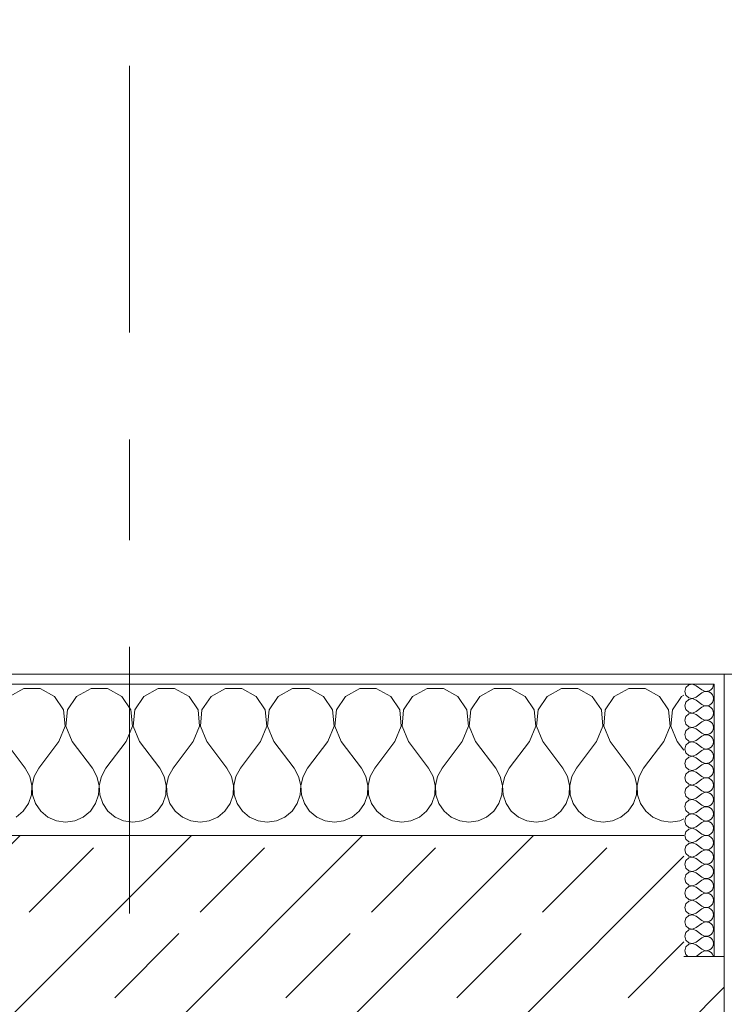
# Model space of a CAD drawing. Header units: metres. Extents: x -3.6 to 65.4, y -11 to 16.8.
# Tile 62 of 178: x 4 to 4.7, y 13.5 to 14.5. Entities that reach past the tile are written whole.
import ezdxf

# ---------------------------------------------------------------- set-up
doc = ezdxf.new("R2010")
doc.units = ezdxf.units.M
doc.header["$MEASUREMENT"] = 0
doc.linetypes.add('Strichlinie doppelt', pattern=[0.546806, 0.264583, -0.105833, 0.070556, -0.105833])
for name, color, linetype in [('154 - Bemaßung_ Beschriftung.Ausbau - Deckenspiegel', 7, 'Continuous'), ('451 - Universal.Achsen Raster', 7, 'Continuous'), ('604 - Struktur.Wand Aussen', 7, 'Continuous')]:
    doc.layers.add(name, color=color, linetype=linetype)
doc.styles.add('ERSTELLTER_STIL_2', font='txt')
doc.dimstyles.new('ERSTELLTER_STIL__1', dxfattribs={"dimtxt": 0.1, "dimasz": 0.0532, "dimexe": 0.18, "dimexo": 0.0625, "dimgap": 0, "dimtad": 1, "dimtih": 1, "dimtoh": 1, "dimzin": 0, "dimdsep": 46, "dimtxsty": 'ERSTELLTER_STIL_2', "dimblk": 'ARROWHEAD_2', "dimblk1": 'ARROWHEAD_2', "dimblk2": 'ARROWHEAD_2', "dimcen": 0.09, "dimse1": 1, "dimse2": 1, "dimclrd": 7, "dimclre": 7, "dimclrt": 7, "dimazin": 0, "dimtfac": 1, "dimtdec": 4, "dimtmove": 0, "dimatfit": 3, "dimfxl": 1, "dimtolj": 1, "dimtzin": 0, "dimarcsym": 0})
pattern_1 = [(0, (0, 0), (0, 0.08660254), [0, -0.05]), (0, (0.025, 0.0433), (0, 0.08660254), [0, -0.05])]

# ---------------------------------------------------------------- blocks, each defined once
blk = doc.blocks.new('*X10')
at = {"layer": '604 - Struktur.Wand Aussen', "color": 7, "linetype": 'Continuous', "lineweight": 5}
for p, q in [((4.02521, 13.84066), (4.0109, 13.83299)), ((4.04145, 13.84066), (4.02521, 13.84066)), ((4.05576, 13.83299), (4.04145, 13.84066)), ((4.09188, 13.84066), (4.07757, 13.83299)), ((4.10812, 13.84066), (4.09188, 13.84066)), ((4.12243, 13.83299), (4.10812, 13.84066)), ((4.15855, 13.84066), (4.14424, 13.83299)), ((4.17479, 13.84066), (4.15855, 13.84066)), ((4.1891, 13.83299), (4.17479, 13.84066)), ((4.22521, 13.84066), (4.2109, 13.83299)), ((4.24145, 13.84066), (4.22521, 13.84066)), ((4.25576, 13.83299), (4.24145, 13.84066)), ((4.29188, 13.84066), (4.27757, 13.83299)), ((4.30812, 13.84066), (4.29188, 13.84066)), ((4.32243, 13.83299), (4.30812, 13.84066)), ((4.35855, 13.84066), (4.34424, 13.83299)), ((4.37479, 13.84066), (4.35855, 13.84066)), ((4.3891, 13.83299), (4.37479, 13.84066)), ((4.42521, 13.84066), (4.4109, 13.83299)), ((4.44145, 13.84066), (4.42521, 13.84066)), ((4.45576, 13.83299), (4.44145, 13.84066)), ((4.49188, 13.84066), (4.47757, 13.83299)), ((4.50812, 13.84066), (4.49188, 13.84066)), ((4.52243, 13.83299), (4.50812, 13.84066)), ((4.55855, 13.84066), (4.54424, 13.83299)), ((4.57479, 13.84066), (4.55855, 13.84066)), ((4.5891, 13.83299), (4.57479, 13.84066)), ((4.62521, 13.84066), (4.6109, 13.83299)), ((4.64145, 13.84066), (4.62521, 13.84066)), ((4.65576, 13.83299), (4.64145, 13.84066)), ((4.06475, 13.81947), (4.05576, 13.83299)), ((4.07757, 13.83299), (4.06858, 13.81947)), ((4.13142, 13.81947), (4.12243, 13.83299)), ((4.14424, 13.83299), (4.13525, 13.81947)), ((4.19808, 13.81947), (4.1891, 13.83299)), ((4.2109, 13.83299), (4.20192, 13.81947)), ((4.26475, 13.81947), (4.25576, 13.83299)), ((4.27757, 13.83299), (4.26858, 13.81947)), ((4.33142, 13.81947), (4.32243, 13.83299)), ((4.34424, 13.83299), (4.33525, 13.81947)), ((4.39808, 13.81947), (4.3891, 13.83299)), ((4.4109, 13.83299), (4.40192, 13.81947)), ((4.46475, 13.81947), (4.45576, 13.83299)), ((4.47757, 13.83299), (4.46858, 13.81947)), ((4.53142, 13.81947), (4.52243, 13.83299)), ((4.54424, 13.83299), (4.53525, 13.81947)), ((4.59808, 13.81947), (4.5891, 13.83299)), ((4.6109, 13.83299), (4.60192, 13.81947)), ((4.66475, 13.81947), (4.65576, 13.83299)), ((4.67757, 13.83299), (4.66858, 13.81947)), ((4.68, 13.83429), (4.67757, 13.83299)), ((4.06629, 13.8033), (4.06475, 13.81947)), ((4.06858, 13.81947), (4.06705, 13.8033)), ((4.13295, 13.8033), (4.13142, 13.81947)), ((4.13525, 13.81947), (4.13371, 13.8033)), ((4.19962, 13.8033), (4.19808, 13.81947)), ((4.20192, 13.81947), (4.20038, 13.8033)), ((4.26629, 13.8033), (4.26475, 13.81947)), ((4.26858, 13.81947), (4.26705, 13.8033)), ((4.33295, 13.8033), (4.33142, 13.81947)), ((4.33525, 13.81947), (4.33371, 13.8033)), ((4.39962, 13.8033), (4.39808, 13.81947)), ((4.40192, 13.81947), (4.40038, 13.8033)), ((4.46629, 13.8033), (4.46475, 13.81947)), ((4.46858, 13.81947), (4.46705, 13.8033)), ((4.53295, 13.8033), (4.53142, 13.81947)), ((4.53525, 13.81947), (4.53371, 13.8033)), ((4.59962, 13.8033), (4.59808, 13.81947)), ((4.60192, 13.81947), (4.60038, 13.8033)), ((4.66629, 13.8033), (4.66475, 13.81947)), ((4.66858, 13.81947), (4.66705, 13.8033)), ((4.06, 13.78833), (4.06629, 13.8033)), ((4.06705, 13.8033), (4.07333, 13.78833)), ((4.12667, 13.78833), (4.13295, 13.8033)), ((4.13371, 13.8033), (4.14, 13.78833)), ((4.19333, 13.78833), (4.19962, 13.8033)), ((4.20038, 13.8033), (4.20667, 13.78833)), ((4.26, 13.78833), (4.26629, 13.8033)), ((4.26705, 13.8033), (4.27333, 13.78833)), ((4.32667, 13.78833), (4.33295, 13.8033)), ((4.33371, 13.8033), (4.34, 13.78833)), ((4.39333, 13.78833), (4.39962, 13.8033)), ((4.40038, 13.8033), (4.40667, 13.78833)), ((4.46, 13.78833), (4.46629, 13.8033)), ((4.46705, 13.8033), (4.47333, 13.78833)), ((4.52667, 13.78833), (4.53295, 13.8033)), ((4.53371, 13.8033), (4.54, 13.78833)), ((4.59333, 13.78833), (4.59962, 13.8033)), ((4.60038, 13.8033), (4.60667, 13.78833)), ((4.66, 13.78833), (4.66629, 13.8033)), ((4.66705, 13.8033), (4.67333, 13.78833)), ((4.00667, 13.78833), (4.02667, 13.76167)), ((4.06, 13.78833), (4.04, 13.76167)), ((4.07333, 13.78833), (4.09333, 13.76167)), ((4.12667, 13.78833), (4.10667, 13.76167)), ((4.14, 13.78833), (4.16, 13.76167)), ((4.19333, 13.78833), (4.17333, 13.76167)), ((4.20667, 13.78833), (4.22667, 13.76167)), ((4.26, 13.78833), (4.24, 13.76167)), ((4.27333, 13.78833), (4.29333, 13.76167)), ((4.32667, 13.78833), (4.30667, 13.76167)), ((4.34, 13.78833), (4.36, 13.76167)), ((4.39333, 13.78833), (4.37333, 13.76167)), ((4.40667, 13.78833), (4.42667, 13.76167)), ((4.46, 13.78833), (4.44, 13.76167)), ((4.47333, 13.78833), (4.49333, 13.76167)), ((4.52667, 13.78833), (4.50667, 13.76167)), ((4.54, 13.78833), (4.56, 13.76167)), ((4.59333, 13.78833), (4.57333, 13.76167)), ((4.60667, 13.78833), (4.62667, 13.76167)), ((4.66, 13.78833), (4.64, 13.76167)), ((4.67333, 13.78833), (4.68, 13.77944)), ((4.03112, 13.75362), (4.02667, 13.76167)), ((4.04, 13.76167), (4.03555, 13.75362)), ((4.09778, 13.75362), (4.09333, 13.76167)), ((4.10667, 13.76167), (4.10222, 13.75362)), ((4.16445, 13.75362), (4.16, 13.76167)), ((4.17333, 13.76167), (4.16888, 13.75362)), ((4.23112, 13.75362), (4.22667, 13.76167)), ((4.24, 13.76167), (4.23555, 13.75362)), ((4.29778, 13.75362), (4.29333, 13.76167)), ((4.30667, 13.76167), (4.30222, 13.75362)), ((4.36445, 13.75362), (4.36, 13.76167)), ((4.37333, 13.76167), (4.36888, 13.75362)), ((4.43112, 13.75362), (4.42667, 13.76167)), ((4.44, 13.76167), (4.43555, 13.75362)), ((4.49778, 13.75362), (4.49333, 13.76167)), ((4.50667, 13.76167), (4.50222, 13.75362)), ((4.56445, 13.75362), (4.56, 13.76167)), ((4.57333, 13.76167), (4.56888, 13.75362)), ((4.63112, 13.75362), (4.62667, 13.76167)), ((4.64, 13.76167), (4.63555, 13.75362)), ((4.0332, 13.74466), (4.03112, 13.75362)), ((4.03555, 13.75362), (4.03347, 13.74466)), ((4.09987, 13.74466), (4.09778, 13.75362)), ((4.10222, 13.75362), (4.10013, 13.74466)), ((4.16653, 13.74466), (4.16445, 13.75362)), ((4.16888, 13.75362), (4.1668, 13.74466)), ((4.2332, 13.74466), (4.23112, 13.75362)), ((4.23555, 13.75362), (4.23347, 13.74466)), ((4.29987, 13.74466), (4.29778, 13.75362)), ((4.30222, 13.75362), (4.30013, 13.74466)), ((4.36653, 13.74466), (4.36445, 13.75362)), ((4.36888, 13.75362), (4.3668, 13.74466)), ((4.4332, 13.74466), (4.43112, 13.75362)), ((4.43555, 13.75362), (4.43347, 13.74466)), ((4.49987, 13.74466), (4.49778, 13.75362)), ((4.50222, 13.75362), (4.50013, 13.74466)), ((4.56653, 13.74466), (4.56445, 13.75362)), ((4.56888, 13.75362), (4.5668, 13.74466)), ((4.6332, 13.74466), (4.63112, 13.75362)), ((4.63555, 13.75362), (4.63347, 13.74466)), ((4.03275, 13.73547), (4.0332, 13.74466)), ((4.03347, 13.74466), (4.03391, 13.73547)), ((4.09942, 13.73547), (4.09987, 13.74466)), ((4.10013, 13.74466), (4.10058, 13.73547)), ((4.16609, 13.73547), (4.16653, 13.74466)), ((4.1668, 13.74466), (4.16725, 13.73547)), ((4.23275, 13.73547), (4.2332, 13.74466)), ((4.23347, 13.74466), (4.23391, 13.73547)), ((4.29942, 13.73547), (4.29987, 13.74466)), ((4.30013, 13.74466), (4.30058, 13.73547)), ((4.36609, 13.73547), (4.36653, 13.74466)), ((4.3668, 13.74466), (4.36725, 13.73547)), ((4.43275, 13.73547), (4.4332, 13.74466)), ((4.43347, 13.74466), (4.43391, 13.73547)), ((4.49942, 13.73547), (4.49987, 13.74466)), ((4.50013, 13.74466), (4.50058, 13.73547)), ((4.56609, 13.73547), (4.56653, 13.74466)), ((4.5668, 13.74466), (4.56725, 13.73547)), ((4.63275, 13.73547), (4.6332, 13.74466)), ((4.63347, 13.74466), (4.63391, 13.73547)), ((4.02981, 13.72676), (4.03275, 13.73547)), ((4.03391, 13.73547), (4.03685, 13.72676)), ((4.09648, 13.72676), (4.09942, 13.73547)), ((4.10058, 13.73547), (4.10352, 13.72676)), ((4.16315, 13.72676), (4.16609, 13.73547)), ((4.16725, 13.73547), (4.17019, 13.72676)), ((4.22981, 13.72676), (4.23275, 13.73547)), ((4.23391, 13.73547), (4.23685, 13.72676)), ((4.29648, 13.72676), (4.29942, 13.73547)), ((4.30058, 13.73547), (4.30352, 13.72676)), ((4.36315, 13.72676), (4.36609, 13.73547)), ((4.36725, 13.73547), (4.37019, 13.72676)), ((4.42981, 13.72676), (4.43275, 13.73547)), ((4.43391, 13.73547), (4.43685, 13.72676)), ((4.49648, 13.72676), (4.49942, 13.73547)), ((4.50058, 13.73547), (4.50352, 13.72676)), ((4.56315, 13.72676), (4.56609, 13.73547)), ((4.56725, 13.73547), (4.57019, 13.72676)), ((4.62981, 13.72676), (4.63275, 13.73547)), ((4.63391, 13.73547), (4.63685, 13.72676)), ((4.02461, 13.71918), (4.02981, 13.72676)), ((4.03685, 13.72676), (4.04206, 13.71918)), ((4.09127, 13.71918), (4.09648, 13.72676)), ((4.10352, 13.72676), (4.10873, 13.71918)), ((4.15794, 13.71918), (4.16315, 13.72676)), ((4.17019, 13.72676), (4.17539, 13.71918)), ((4.22461, 13.71918), (4.22981, 13.72676)), ((4.23685, 13.72676), (4.24206, 13.71918)), ((4.29127, 13.71918), (4.29648, 13.72676)), ((4.30352, 13.72676), (4.30873, 13.71918)), ((4.35794, 13.71918), (4.36315, 13.72676)), ((4.37019, 13.72676), (4.37539, 13.71918)), ((4.42461, 13.71918), (4.42981, 13.72676)), ((4.43685, 13.72676), (4.44206, 13.71918)), ((4.49127, 13.71918), (4.49648, 13.72676)), ((4.50352, 13.72676), (4.50873, 13.71918)), ((4.55794, 13.71918), (4.56315, 13.72676)), ((4.57019, 13.72676), (4.57539, 13.71918)), ((4.62461, 13.71918), (4.62981, 13.72676)), ((4.63685, 13.72676), (4.64206, 13.71918)), ((4.01752, 13.71331), (4.02461, 13.71918)), ((4.04206, 13.71918), (4.04914, 13.71331)), ((4.04914, 13.71331), (4.05756, 13.7096)), ((4.07578, 13.7096), (4.08419, 13.71331)), ((4.08419, 13.71331), (4.09127, 13.71918)), ((4.10873, 13.71918), (4.11581, 13.71331)), ((4.11581, 13.71331), (4.12422, 13.7096)), ((4.14244, 13.7096), (4.15086, 13.71331)), ((4.15086, 13.71331), (4.15794, 13.71918)), ((4.17539, 13.71918), (4.18248, 13.71331)), ((4.18248, 13.71331), (4.19089, 13.7096)), ((4.20911, 13.7096), (4.21752, 13.71331)), ((4.21752, 13.71331), (4.22461, 13.71918)), ((4.24206, 13.71918), (4.24914, 13.71331)), ((4.24914, 13.71331), (4.25756, 13.7096)), ((4.27578, 13.7096), (4.28419, 13.71331)), ((4.28419, 13.71331), (4.29127, 13.71918)), ((4.30873, 13.71918), (4.31581, 13.71331)), ((4.31581, 13.71331), (4.32422, 13.7096)), ((4.34244, 13.7096), (4.35086, 13.71331)), ((4.35086, 13.71331), (4.35794, 13.71918)), ((4.37539, 13.71918), (4.38248, 13.71331)), ((4.38248, 13.71331), (4.39089, 13.7096)), ((4.40911, 13.7096), (4.41752, 13.71331)), ((4.41752, 13.71331), (4.42461, 13.71918)), ((4.44206, 13.71918), (4.44914, 13.71331)), ((4.44914, 13.71331), (4.45756, 13.7096)), ((4.47578, 13.7096), (4.48419, 13.71331)), ((4.48419, 13.71331), (4.49127, 13.71918)), ((4.50873, 13.71918), (4.51581, 13.71331)), ((4.51581, 13.71331), (4.52422, 13.7096)), ((4.54244, 13.7096), (4.55086, 13.71331)), ((4.55086, 13.71331), (4.55794, 13.71918)), ((4.57539, 13.71918), (4.58248, 13.71331)), ((4.58248, 13.71331), (4.59089, 13.7096)), ((4.60911, 13.7096), (4.61752, 13.71331)), ((4.61752, 13.71331), (4.62461, 13.71918)), ((4.64206, 13.71918), (4.64914, 13.71331)), ((4.64914, 13.71331), (4.65756, 13.7096)), ((4.67578, 13.7096), (4.68, 13.71146)), ((4.05756, 13.7096), (4.06667, 13.70833)), ((4.06667, 13.70833), (4.07578, 13.7096)), ((4.12422, 13.7096), (4.13333, 13.70833)), ((4.13333, 13.70833), (4.14244, 13.7096)), ((4.19089, 13.7096), (4.2, 13.70833)), ((4.2, 13.70833), (4.20911, 13.7096)), ((4.25756, 13.7096), (4.26667, 13.70833)), ((4.26667, 13.70833), (4.27578, 13.7096)), ((4.32422, 13.7096), (4.33333, 13.70833)), ((4.33333, 13.70833), (4.34244, 13.7096)), ((4.39089, 13.7096), (4.4, 13.70833)), ((4.4, 13.70833), (4.40911, 13.7096)), ((4.45756, 13.7096), (4.46667, 13.70833)), ((4.46667, 13.70833), (4.47578, 13.7096)), ((4.52422, 13.7096), (4.53333, 13.70833)), ((4.53333, 13.70833), (4.54244, 13.7096)), ((4.59089, 13.7096), (4.6, 13.70833)), ((4.6, 13.70833), (4.60911, 13.7096)), ((4.65756, 13.7096), (4.66667, 13.70833)), ((4.66667, 13.70833), (4.67578, 13.7096))]:
    blk.add_line(p, q, dxfattribs=at)
blk = doc.blocks.new('*X31')
at = {"layer": '604 - Struktur.Wand Aussen', "color": 7, "linetype": 'Continuous', "lineweight": 5}
for p, q in [((4.68178, 13.84161), (4.68071, 13.83786)), ((4.68071, 13.83786), (4.68178, 13.8341)), ((4.68466, 13.84425), (4.68178, 13.84161)), ((4.6885, 13.84497), (4.68466, 13.84425)), ((4.69214, 13.84357), (4.6885, 13.84497)), ((4.69214, 13.84357), (4.69786, 13.83929)), ((4.69786, 13.83929), (4.69958, 13.83833)), ((4.69958, 13.83738), (4.69786, 13.83643)), ((4.69958, 13.83833), (4.7015, 13.83789)), ((4.7015, 13.83783), (4.69958, 13.83738)), ((4.7015, 13.83789), (4.70347, 13.83798)), ((4.70347, 13.83773), (4.7015, 13.83783)), ((4.70347, 13.83798), (4.70534, 13.83861)), ((4.70534, 13.8371), (4.70347, 13.83773)), ((4.70534, 13.83861), (4.70696, 13.83973)), ((4.70696, 13.83599), (4.70534, 13.8371)), ((4.70696, 13.83973), (4.70822, 13.84124)), ((4.70822, 13.84124), (4.70901, 13.84305)), ((4.70901, 13.84305), (4.70929, 13.845)), ((4.68178, 13.8341), (4.68466, 13.83147)), ((4.68466, 13.82996), (4.68178, 13.82733)), ((4.68466, 13.83147), (4.6885, 13.83074)), ((4.6885, 13.83069), (4.68466, 13.82996)), ((4.6885, 13.83074), (4.69214, 13.83214)), ((4.69214, 13.82929), (4.6885, 13.83069)), ((4.69214, 13.83214), (4.69786, 13.83643)), ((4.69214, 13.82929), (4.69786, 13.825)), ((4.70822, 13.83447), (4.70696, 13.83599)), ((4.70901, 13.83267), (4.70822, 13.83447)), ((4.70822, 13.82696), (4.70901, 13.82876)), ((4.70929, 13.83071), (4.70901, 13.83267)), ((4.70901, 13.82876), (4.70929, 13.83071)), ((4.68178, 13.82733), (4.68071, 13.82357)), ((4.68071, 13.82357), (4.68178, 13.81982)), ((4.68178, 13.81982), (4.68466, 13.81718)), ((4.6885, 13.81646), (4.69214, 13.81786)), ((4.69214, 13.81786), (4.69786, 13.82214)), ((4.69786, 13.825), (4.69958, 13.82405)), ((4.69958, 13.8231), (4.69786, 13.82214)), ((4.69958, 13.82405), (4.7015, 13.8236)), ((4.7015, 13.82354), (4.69958, 13.8231)), ((4.7015, 13.8236), (4.70347, 13.8237)), ((4.70347, 13.82345), (4.7015, 13.82354)), ((4.70347, 13.8237), (4.70534, 13.82433)), ((4.70534, 13.82282), (4.70347, 13.82345)), ((4.70534, 13.82433), (4.70696, 13.82544)), ((4.70696, 13.8217), (4.70534, 13.82282)), ((4.70696, 13.82544), (4.70822, 13.82696)), ((4.70822, 13.82018), (4.70696, 13.8217)), ((4.70901, 13.81838), (4.70822, 13.82018)), ((4.70929, 13.81643), (4.70901, 13.81838)), ((4.68178, 13.81304), (4.68071, 13.80929)), ((4.68071, 13.80929), (4.68178, 13.80553)), ((4.68466, 13.81567), (4.68178, 13.81304)), ((4.68466, 13.81718), (4.6885, 13.81646)), ((4.6885, 13.8164), (4.68466, 13.81567)), ((4.69214, 13.815), (4.6885, 13.8164)), ((4.69214, 13.815), (4.69786, 13.81071)), ((4.69214, 13.80357), (4.69786, 13.80786)), ((4.69786, 13.81071), (4.69958, 13.80976)), ((4.69958, 13.80881), (4.69786, 13.80786)), ((4.69958, 13.80976), (4.7015, 13.80931)), ((4.7015, 13.80926), (4.69958, 13.80881)), ((4.7015, 13.80931), (4.70347, 13.80941)), ((4.70347, 13.80916), (4.7015, 13.80926)), ((4.70347, 13.80941), (4.70534, 13.81004)), ((4.70534, 13.80853), (4.70347, 13.80916)), ((4.70534, 13.81004), (4.70696, 13.81116)), ((4.70696, 13.80742), (4.70534, 13.80853)), ((4.70696, 13.81116), (4.70822, 13.81267)), ((4.70822, 13.81267), (4.70901, 13.81448)), ((4.70901, 13.81448), (4.70929, 13.81643)), ((4.68178, 13.79876), (4.68071, 13.795)), ((4.68178, 13.80553), (4.68466, 13.8029)), ((4.68466, 13.80139), (4.68178, 13.79876)), ((4.68466, 13.8029), (4.6885, 13.80217)), ((4.6885, 13.80211), (4.68466, 13.80139)), ((4.6885, 13.80217), (4.69214, 13.80357)), ((4.69214, 13.80071), (4.6885, 13.80211)), ((4.69214, 13.80071), (4.69786, 13.79643)), ((4.70822, 13.8059), (4.70696, 13.80742)), ((4.70696, 13.79687), (4.70822, 13.79839)), ((4.70901, 13.80409), (4.70822, 13.8059)), ((4.70822, 13.79839), (4.70901, 13.80019)), ((4.70929, 13.80214), (4.70901, 13.80409)), ((4.70901, 13.80019), (4.70929, 13.80214)), ((4.68071, 13.795), (4.68178, 13.79124)), ((4.68178, 13.79124), (4.68466, 13.78861)), ((4.68466, 13.78861), (4.6885, 13.78789)), ((4.6885, 13.78789), (4.69214, 13.78929)), ((4.69214, 13.78929), (4.69786, 13.79357)), ((4.69786, 13.79643), (4.69958, 13.79547)), ((4.69958, 13.79453), (4.69786, 13.79357)), ((4.69958, 13.79547), (4.7015, 13.79503)), ((4.7015, 13.79497), (4.69958, 13.79453)), ((4.7015, 13.79503), (4.70347, 13.79512)), ((4.70347, 13.79488), (4.7015, 13.79497)), ((4.70347, 13.79512), (4.70534, 13.79575)), ((4.70534, 13.79425), (4.70347, 13.79488)), ((4.70534, 13.79575), (4.70696, 13.79687)), ((4.70696, 13.79313), (4.70534, 13.79425)), ((4.70822, 13.79161), (4.70696, 13.79313)), ((4.70901, 13.78981), (4.70822, 13.79161)), ((4.70929, 13.78786), (4.70901, 13.78981)), ((4.68178, 13.78447), (4.68071, 13.78071)), ((4.68071, 13.78071), (4.68178, 13.77696)), ((4.68466, 13.7871), (4.68178, 13.78447)), ((4.6885, 13.78783), (4.68466, 13.7871)), ((4.69214, 13.78643), (4.6885, 13.78783)), ((4.69214, 13.78643), (4.69786, 13.78214)), ((4.69214, 13.775), (4.69786, 13.77929)), ((4.69786, 13.78214), (4.69958, 13.78119)), ((4.69958, 13.78024), (4.69786, 13.77929)), ((4.69958, 13.78119), (4.7015, 13.78074)), ((4.7015, 13.78069), (4.69958, 13.78024)), ((4.7015, 13.78074), (4.70347, 13.78084)), ((4.70347, 13.78059), (4.7015, 13.78069)), ((4.70347, 13.78084), (4.70534, 13.78147)), ((4.70534, 13.77996), (4.70347, 13.78059)), ((4.70534, 13.78147), (4.70696, 13.78258)), ((4.70696, 13.77884), (4.70534, 13.77996)), ((4.70696, 13.78258), (4.70822, 13.7841)), ((4.70822, 13.77733), (4.70696, 13.77884)), ((4.70822, 13.7841), (4.70901, 13.78591)), ((4.70901, 13.78591), (4.70929, 13.78786)), ((4.68178, 13.77018), (4.68071, 13.76643)), ((4.68178, 13.77696), (4.68466, 13.77433)), ((4.68466, 13.77282), (4.68178, 13.77018)), ((4.68466, 13.77433), (4.6885, 13.7736)), ((4.6885, 13.77354), (4.68466, 13.77282)), ((4.6885, 13.7736), (4.69214, 13.775)), ((4.69214, 13.77214), (4.6885, 13.77354)), ((4.69214, 13.77214), (4.69786, 13.76786)), ((4.70696, 13.7683), (4.70822, 13.76982)), ((4.70901, 13.77552), (4.70822, 13.77733)), ((4.70822, 13.76982), (4.70901, 13.77162)), ((4.70929, 13.77357), (4.70901, 13.77552)), ((4.70901, 13.77162), (4.70929, 13.77357)), ((4.68071, 13.76643), (4.68178, 13.76267)), ((4.68178, 13.76267), (4.68466, 13.76004)), ((4.68466, 13.76004), (4.6885, 13.75931)), ((4.6885, 13.75926), (4.68466, 13.75853)), ((4.6885, 13.75931), (4.69214, 13.76071)), ((4.69214, 13.75786), (4.6885, 13.75926)), ((4.69214, 13.76071), (4.69786, 13.765)), ((4.69786, 13.76786), (4.69958, 13.7669)), ((4.69958, 13.76595), (4.69786, 13.765)), ((4.69958, 13.7669), (4.7015, 13.76646)), ((4.7015, 13.7664), (4.69958, 13.76595)), ((4.7015, 13.76646), (4.70347, 13.76655)), ((4.70347, 13.7663), (4.7015, 13.7664)), ((4.70347, 13.76655), (4.70534, 13.76718)), ((4.70534, 13.76567), (4.70347, 13.7663)), ((4.70534, 13.76718), (4.70696, 13.7683)), ((4.70696, 13.76456), (4.70534, 13.76567)), ((4.70822, 13.76304), (4.70696, 13.76456)), ((4.70901, 13.76124), (4.70822, 13.76304)), ((4.70929, 13.75929), (4.70901, 13.76124)), ((4.70901, 13.75733), (4.70929, 13.75929)), ((4.68178, 13.7559), (4.68071, 13.75214)), ((4.68071, 13.75214), (4.68178, 13.74839)), ((4.68466, 13.75853), (4.68178, 13.7559)), ((4.69214, 13.75786), (4.69786, 13.75357)), ((4.69214, 13.74643), (4.69786, 13.75071)), ((4.69786, 13.75357), (4.69958, 13.75262)), ((4.69958, 13.75167), (4.69786, 13.75071)), ((4.69958, 13.75262), (4.7015, 13.75217)), ((4.7015, 13.75211), (4.69958, 13.75167)), ((4.7015, 13.75217), (4.70347, 13.75227)), ((4.70347, 13.75202), (4.7015, 13.75211)), ((4.70347, 13.75227), (4.70534, 13.7529)), ((4.70534, 13.75139), (4.70347, 13.75202)), ((4.70534, 13.7529), (4.70696, 13.75401)), ((4.70696, 13.75027), (4.70534, 13.75139)), ((4.70696, 13.75401), (4.70822, 13.75553)), ((4.70822, 13.74876), (4.70696, 13.75027)), ((4.70822, 13.75553), (4.70901, 13.75733)), ((4.68178, 13.74161), (4.68071, 13.73786)), ((4.68178, 13.74839), (4.68466, 13.74575)), ((4.68466, 13.74425), (4.68178, 13.74161)), ((4.68466, 13.74575), (4.6885, 13.74503)), ((4.6885, 13.74497), (4.68466, 13.74425)), ((4.6885, 13.74503), (4.69214, 13.74643)), ((4.69214, 13.74357), (4.6885, 13.74497)), ((4.69214, 13.74357), (4.69786, 13.73929)), ((4.70534, 13.73861), (4.70696, 13.73973)), ((4.70696, 13.73973), (4.70822, 13.74124)), ((4.70901, 13.74695), (4.70822, 13.74876)), ((4.70822, 13.74124), (4.70901, 13.74305)), ((4.70929, 13.745), (4.70901, 13.74695)), ((4.70901, 13.74305), (4.70929, 13.745)), ((4.68071, 13.73786), (4.68178, 13.7341)), ((4.68178, 13.7341), (4.68466, 13.73147)), ((4.68466, 13.72996), (4.68178, 13.72733)), ((4.68466, 13.73147), (4.6885, 13.73074)), ((4.6885, 13.73069), (4.68466, 13.72996)), ((4.6885, 13.73074), (4.69214, 13.73214)), ((4.69214, 13.72929), (4.6885, 13.73069)), ((4.69214, 13.73214), (4.69786, 13.73643)), ((4.69786, 13.73929), (4.69958, 13.73833)), ((4.69958, 13.73738), (4.69786, 13.73643)), ((4.69958, 13.73833), (4.7015, 13.73789)), ((4.7015, 13.73783), (4.69958, 13.73738)), ((4.7015, 13.73789), (4.70347, 13.73798)), ((4.70347, 13.73773), (4.7015, 13.73783)), ((4.70347, 13.73798), (4.70534, 13.73861)), ((4.70534, 13.7371), (4.70347, 13.73773)), ((4.70696, 13.73599), (4.70534, 13.7371)), ((4.70822, 13.73447), (4.70696, 13.73599)), ((4.70901, 13.73267), (4.70822, 13.73447)), ((4.70929, 13.73071), (4.70901, 13.73267)), ((4.70901, 13.72876), (4.70929, 13.73071)), ((4.68178, 13.72733), (4.68071, 13.72357)), ((4.68071, 13.72357), (4.68178, 13.71982)), ((4.69214, 13.72929), (4.69786, 13.725)), ((4.69214, 13.71786), (4.69786, 13.72214)), ((4.69786, 13.725), (4.69958, 13.72405)), ((4.69958, 13.7231), (4.69786, 13.72214)), ((4.69958, 13.72405), (4.7015, 13.7236)), ((4.7015, 13.72354), (4.69958, 13.7231)), ((4.7015, 13.7236), (4.70347, 13.7237)), ((4.70347, 13.72345), (4.7015, 13.72354)), ((4.70347, 13.7237), (4.70534, 13.72433)), ((4.70534, 13.72282), (4.70347, 13.72345)), ((4.70534, 13.72433), (4.70696, 13.72544)), ((4.70696, 13.7217), (4.70534, 13.72282)), ((4.70696, 13.72544), (4.70822, 13.72696)), ((4.70822, 13.72018), (4.70696, 13.7217)), ((4.70822, 13.72696), (4.70901, 13.72876)), ((4.70901, 13.71838), (4.70822, 13.72018)), ((4.68178, 13.71304), (4.68071, 13.70929)), ((4.68178, 13.71982), (4.68466, 13.71718)), ((4.68466, 13.71567), (4.68178, 13.71304)), ((4.68466, 13.71718), (4.6885, 13.71646)), ((4.6885, 13.7164), (4.68466, 13.71567)), ((4.6885, 13.71646), (4.69214, 13.71786)), ((4.69214, 13.715), (4.6885, 13.7164)), ((4.69214, 13.715), (4.69786, 13.71071)), ((4.69786, 13.71071), (4.69958, 13.70976)), ((4.70534, 13.71004), (4.70696, 13.71116)), ((4.70696, 13.71116), (4.70822, 13.71267)), ((4.70822, 13.71267), (4.70901, 13.71448)), ((4.70929, 13.71643), (4.70901, 13.71838)), ((4.70901, 13.71448), (4.70929, 13.71643)), ((4.68071, 13.70929), (4.68178, 13.70553)), ((4.68178, 13.70553), (4.68466, 13.7029)), ((4.68466, 13.70139), (4.68178, 13.69876)), ((4.68466, 13.7029), (4.6885, 13.70217)), ((4.6885, 13.70211), (4.68466, 13.70139)), ((4.6885, 13.70217), (4.69214, 13.70357)), ((4.69214, 13.70071), (4.6885, 13.70211)), ((4.69214, 13.70357), (4.69786, 13.70786)), ((4.69214, 13.70071), (4.69786, 13.69643)), ((4.69958, 13.70881), (4.69786, 13.70786)), ((4.69958, 13.70976), (4.7015, 13.70931)), ((4.7015, 13.70926), (4.69958, 13.70881)), ((4.7015, 13.70931), (4.70347, 13.70941)), ((4.70347, 13.70916), (4.7015, 13.70926)), ((4.70347, 13.70941), (4.70534, 13.71004)), ((4.70534, 13.70853), (4.70347, 13.70916)), ((4.70696, 13.70742), (4.70534, 13.70853)), ((4.70822, 13.7059), (4.70696, 13.70742)), ((4.70901, 13.70409), (4.70822, 13.7059)), ((4.70929, 13.70214), (4.70901, 13.70409)), ((4.70901, 13.70019), (4.70929, 13.70214)), ((4.68178, 13.69876), (4.68071, 13.695)), ((4.68071, 13.695), (4.68178, 13.69124)), ((4.68178, 13.69124), (4.68466, 13.68861)), ((4.69214, 13.68929), (4.69786, 13.69357)), ((4.69786, 13.69643), (4.69958, 13.69547)), ((4.69958, 13.69453), (4.69786, 13.69357)), ((4.69958, 13.69547), (4.7015, 13.69503)), ((4.7015, 13.69497), (4.69958, 13.69453)), ((4.7015, 13.69503), (4.70347, 13.69512)), ((4.70347, 13.69488), (4.7015, 13.69497)), ((4.70347, 13.69512), (4.70534, 13.69575)), ((4.70534, 13.69425), (4.70347, 13.69488)), ((4.70534, 13.69575), (4.70696, 13.69687)), ((4.70696, 13.69313), (4.70534, 13.69425)), ((4.70696, 13.69687), (4.70822, 13.69839)), ((4.70822, 13.69161), (4.70696, 13.69313)), ((4.70822, 13.69839), (4.70901, 13.70019)), ((4.70901, 13.68981), (4.70822, 13.69161)), ((4.68178, 13.68447), (4.68071, 13.68071)), ((4.68466, 13.6871), (4.68178, 13.68447)), ((4.68466, 13.68861), (4.6885, 13.68789)), ((4.6885, 13.68783), (4.68466, 13.6871)), ((4.6885, 13.68789), (4.69214, 13.68929)), ((4.69214, 13.68643), (4.6885, 13.68783)), ((4.69214, 13.68643), (4.69786, 13.68214)), ((4.69786, 13.68214), (4.69958, 13.68119)), ((4.69958, 13.68119), (4.7015, 13.68074)), ((4.70347, 13.68084), (4.70534, 13.68147)), ((4.70534, 13.68147), (4.70696, 13.68258)), ((4.70696, 13.68258), (4.70822, 13.6841)), ((4.70822, 13.6841), (4.70901, 13.68591)), ((4.70929, 13.68786), (4.70901, 13.68981)), ((4.70901, 13.68591), (4.70929, 13.68786)), ((4.68071, 13.68071), (4.68178, 13.67696)), ((4.68178, 13.67696), (4.68466, 13.67433)), ((4.68466, 13.67282), (4.68178, 13.67018)), ((4.68466, 13.67433), (4.6885, 13.6736)), ((4.6885, 13.67354), (4.68466, 13.67282)), ((4.6885, 13.6736), (4.69214, 13.675)), ((4.69214, 13.67214), (4.6885, 13.67354)), ((4.69214, 13.675), (4.69786, 13.67929)), ((4.69214, 13.67214), (4.69786, 13.66786)), ((4.69958, 13.68024), (4.69786, 13.67929)), ((4.7015, 13.68069), (4.69958, 13.68024)), ((4.7015, 13.68074), (4.70347, 13.68084)), ((4.70347, 13.68059), (4.7015, 13.68069)), ((4.70534, 13.67996), (4.70347, 13.68059)), ((4.70696, 13.67884), (4.70534, 13.67996)), ((4.70822, 13.67733), (4.70696, 13.67884)), ((4.70901, 13.67552), (4.70822, 13.67733)), ((4.70822, 13.66982), (4.70901, 13.67162)), ((4.70929, 13.67357), (4.70901, 13.67552)), ((4.70901, 13.67162), (4.70929, 13.67357)), ((4.68178, 13.67018), (4.68071, 13.66643)), ((4.68071, 13.66643), (4.68178, 13.66267)), ((4.68178, 13.66267), (4.68466, 13.66004)), ((4.69214, 13.66071), (4.69786, 13.665)), ((4.69786, 13.66786), (4.69958, 13.6669)), ((4.69958, 13.66595), (4.69786, 13.665)), ((4.69958, 13.6669), (4.7015, 13.66646)), ((4.7015, 13.6664), (4.69958, 13.66595)), ((4.7015, 13.66646), (4.70347, 13.66655)), ((4.70347, 13.6663), (4.7015, 13.6664)), ((4.70347, 13.66655), (4.70534, 13.66718)), ((4.70534, 13.66567), (4.70347, 13.6663)), ((4.70534, 13.66718), (4.70696, 13.6683)), ((4.70696, 13.66456), (4.70534, 13.66567)), ((4.70696, 13.6683), (4.70822, 13.66982)), ((4.70822, 13.66304), (4.70696, 13.66456)), ((4.70901, 13.66124), (4.70822, 13.66304)), ((4.68178, 13.6559), (4.68071, 13.65214)), ((4.68071, 13.65214), (4.68178, 13.64839)), ((4.68466, 13.65853), (4.68178, 13.6559)), ((4.68466, 13.66004), (4.6885, 13.65931)), ((4.6885, 13.65926), (4.68466, 13.65853)), ((4.6885, 13.65931), (4.69214, 13.66071)), ((4.69214, 13.65786), (4.6885, 13.65926)), ((4.69214, 13.65786), (4.69786, 13.65357)), ((4.69786, 13.65357), (4.69958, 13.65262)), ((4.69958, 13.65167), (4.69786, 13.65071)), ((4.69958, 13.65262), (4.7015, 13.65217)), ((4.7015, 13.65211), (4.69958, 13.65167)), ((4.7015, 13.65217), (4.70347, 13.65227)), ((4.70347, 13.65202), (4.7015, 13.65211)), ((4.70347, 13.65227), (4.70534, 13.6529)), ((4.70534, 13.65139), (4.70347, 13.65202)), ((4.70534, 13.6529), (4.70696, 13.65401)), ((4.70696, 13.65401), (4.70822, 13.65553)), ((4.70822, 13.65553), (4.70901, 13.65733)), ((4.70929, 13.65929), (4.70901, 13.66124)), ((4.70901, 13.65733), (4.70929, 13.65929)), ((4.68178, 13.64839), (4.68466, 13.64575)), ((4.68466, 13.64425), (4.68178, 13.64161)), ((4.68466, 13.64575), (4.6885, 13.64503)), ((4.6885, 13.64497), (4.68466, 13.64425)), ((4.6885, 13.64503), (4.69214, 13.64643)), ((4.69214, 13.64357), (4.6885, 13.64497)), ((4.69214, 13.64643), (4.69786, 13.65071)), ((4.69214, 13.64357), (4.69786, 13.63929)), ((4.70696, 13.65027), (4.70534, 13.65139)), ((4.70822, 13.64876), (4.70696, 13.65027)), ((4.70901, 13.64695), (4.70822, 13.64876)), ((4.70822, 13.64124), (4.70901, 13.64305)), ((4.70929, 13.645), (4.70901, 13.64695)), ((4.70901, 13.64305), (4.70929, 13.645)), ((4.68178, 13.64161), (4.68071, 13.63786)), ((4.68071, 13.63786), (4.68178, 13.6341)), ((4.68178, 13.6341), (4.68466, 13.63147)), ((4.6885, 13.63074), (4.69214, 13.63214)), ((4.69214, 13.63214), (4.69786, 13.63643)), ((4.69786, 13.63929), (4.69958, 13.63833)), ((4.69958, 13.63738), (4.69786, 13.63643)), ((4.69958, 13.63833), (4.7015, 13.63789)), ((4.7015, 13.63783), (4.69958, 13.63738)), ((4.7015, 13.63789), (4.70347, 13.63798)), ((4.70347, 13.63773), (4.7015, 13.63783)), ((4.70347, 13.63798), (4.70534, 13.63861)), ((4.70534, 13.6371), (4.70347, 13.63773)), ((4.70534, 13.63861), (4.70696, 13.63973)), ((4.70696, 13.63599), (4.70534, 13.6371)), ((4.70696, 13.63973), (4.70822, 13.64124)), ((4.70822, 13.63447), (4.70696, 13.63599)), ((4.70901, 13.63267), (4.70822, 13.63447)), ((4.70929, 13.63071), (4.70901, 13.63267)), ((4.68178, 13.62733), (4.68071, 13.62357)), ((4.68071, 13.62357), (4.68178, 13.61982)), ((4.68466, 13.62996), (4.68178, 13.62733)), ((4.68466, 13.63147), (4.6885, 13.63074)), ((4.6885, 13.63069), (4.68466, 13.62996)), ((4.69214, 13.62929), (4.6885, 13.63069)), ((4.69214, 13.62929), (4.69786, 13.625)), ((4.69786, 13.625), (4.69958, 13.62405)), ((4.69958, 13.6231), (4.69786, 13.62214)), ((4.69958, 13.62405), (4.7015, 13.6236)), ((4.7015, 13.62354), (4.69958, 13.6231)), ((4.7015, 13.6236), (4.70347, 13.6237)), ((4.70347, 13.62345), (4.7015, 13.62354)), ((4.70347, 13.6237), (4.70534, 13.62433)), ((4.70534, 13.62282), (4.70347, 13.62345)), ((4.70534, 13.62433), (4.70696, 13.62544)), ((4.70696, 13.6217), (4.70534, 13.62282)), ((4.70696, 13.62544), (4.70822, 13.62696)), ((4.70822, 13.62696), (4.70901, 13.62876)), ((4.70901, 13.62876), (4.70929, 13.63071)), ((4.68178, 13.61304), (4.68071, 13.60929)), ((4.68178, 13.61982), (4.68466, 13.61718)), ((4.68466, 13.61567), (4.68178, 13.61304)), ((4.68466, 13.61718), (4.6885, 13.61646)), ((4.6885, 13.6164), (4.68466, 13.61567)), ((4.6885, 13.61646), (4.69214, 13.61786)), ((4.69214, 13.615), (4.6885, 13.6164)), ((4.69214, 13.61786), (4.69786, 13.62214)), ((4.69214, 13.615), (4.69786, 13.61071)), ((4.70822, 13.62018), (4.70696, 13.6217)), ((4.70696, 13.61116), (4.70822, 13.61267)), ((4.70901, 13.61838), (4.70822, 13.62018)), ((4.70822, 13.61267), (4.70901, 13.61448)), ((4.70929, 13.61643), (4.70901, 13.61838)), ((4.70901, 13.61448), (4.70929, 13.61643)), ((4.68071, 13.60929), (4.68178, 13.60553)), ((4.68178, 13.60553), (4.68466, 13.6029)), ((4.68466, 13.6029), (4.6885, 13.60217)), ((4.6885, 13.60217), (4.69214, 13.60357)), ((4.69214, 13.60357), (4.69786, 13.60786)), ((4.69786, 13.61071), (4.69958, 13.60976)), ((4.69958, 13.60881), (4.69786, 13.60786)), ((4.69958, 13.60976), (4.7015, 13.60931)), ((4.7015, 13.60926), (4.69958, 13.60881)), ((4.7015, 13.60931), (4.70347, 13.60941)), ((4.70347, 13.60916), (4.7015, 13.60926)), ((4.70347, 13.60941), (4.70534, 13.61004)), ((4.70534, 13.60853), (4.70347, 13.60916)), ((4.70534, 13.61004), (4.70696, 13.61116)), ((4.70696, 13.60742), (4.70534, 13.60853)), ((4.70822, 13.6059), (4.70696, 13.60742)), ((4.70901, 13.60409), (4.70822, 13.6059)), ((4.70929, 13.60214), (4.70901, 13.60409)), ((4.68178, 13.59876), (4.68071, 13.595)), ((4.68071, 13.595), (4.68178, 13.59124)), ((4.68466, 13.60139), (4.68178, 13.59876)), ((4.6885, 13.60211), (4.68466, 13.60139)), ((4.69214, 13.60071), (4.6885, 13.60211)), ((4.69214, 13.60071), (4.69786, 13.59643)), ((4.69214, 13.58929), (4.69786, 13.59357)), ((4.69786, 13.59643), (4.69958, 13.59547)), ((4.69958, 13.59453), (4.69786, 13.59357)), ((4.69958, 13.59547), (4.7015, 13.59503)), ((4.7015, 13.59497), (4.69958, 13.59453)), ((4.7015, 13.59503), (4.70347, 13.59512)), ((4.70347, 13.59488), (4.7015, 13.59497)), ((4.70347, 13.59512), (4.70534, 13.59575)), ((4.70534, 13.59425), (4.70347, 13.59488)), ((4.70534, 13.59575), (4.70696, 13.59687)), ((4.70696, 13.59313), (4.70534, 13.59425)), ((4.70696, 13.59687), (4.70822, 13.59839)), ((4.70822, 13.59161), (4.70696, 13.59313)), ((4.70822, 13.59839), (4.70901, 13.60019)), ((4.70901, 13.60019), (4.70929, 13.60214)), ((4.68178, 13.58447), (4.68071, 13.58071)), ((4.68178, 13.59124), (4.68466, 13.58861)), ((4.68466, 13.5871), (4.68178, 13.58447)), ((4.68466, 13.58861), (4.6885, 13.58789)), ((4.6885, 13.58783), (4.68466, 13.5871)), ((4.6885, 13.58789), (4.69214, 13.58929)), ((4.69214, 13.58643), (4.6885, 13.58783)), ((4.69214, 13.58643), (4.69786, 13.58214)), ((4.70696, 13.58258), (4.70822, 13.5841)), ((4.70901, 13.58981), (4.70822, 13.59161)), ((4.70822, 13.5841), (4.70901, 13.58591)), ((4.70929, 13.58786), (4.70901, 13.58981)), ((4.70901, 13.58591), (4.70929, 13.58786)), ((4.68071, 13.58071), (4.68178, 13.57696)), ((4.68178, 13.57696), (4.68392, 13.575)), ((4.69214, 13.575), (4.69786, 13.57929)), ((4.69786, 13.58214), (4.69958, 13.58119)), ((4.69958, 13.58024), (4.69786, 13.57929)), ((4.69958, 13.58119), (4.7015, 13.58074)), ((4.7015, 13.58069), (4.69958, 13.58024)), ((4.7015, 13.58074), (4.70347, 13.58084)), ((4.70347, 13.58059), (4.7015, 13.58069)), ((4.70347, 13.58084), (4.70534, 13.58147)), ((4.70534, 13.57996), (4.70347, 13.58059)), ((4.70534, 13.58147), (4.70696, 13.58258)), ((4.70696, 13.57884), (4.70534, 13.57996)), ((4.70822, 13.57733), (4.70696, 13.57884)), ((4.70901, 13.57552), (4.70822, 13.57733)), ((4.70909, 13.575), (4.70901, 13.57552))]:
    blk.add_line(p, q, dxfattribs=at)
blk = doc.blocks.new('*D223')
at = {"layer": '154 - Bemaßung_ Beschriftung.Ausbau - Deckenspiegel', "color": 7, "linetype": 'Continuous', "lineweight": 5}
for p, q in [((3.70749, 14.57112), (3.70749, 14.67612)), ((4.18749, 14.57112), (4.18749, 14.67612)), ((3.7277, 14.65862), (3.68728, 14.58862)), ((4.2077, 14.65862), (4.16728, 14.58862)), ((3.70749, 14.62362), (4.18749, 14.62362))]:
    blk.add_line(p, q, dxfattribs=at)
at = {"layer": '154 - Bemaßung_ Beschriftung.Ausbau - Deckenspiegel', "color": 7, "lineweight": 5, "insert": (3.8716, 14.64362), "char_height": 0.1, "attachment_point": 7, "style": 'ERSTELLTER_STIL_2'}
blk.add_mtext('\\A1;{\\pql;\\fArial|b0|i0|c0|p38;48}', dxfattribs=at)
blk = doc.blocks.new('ARROWHEAD_2')
at = {"color": 0, "linetype": 'Continuous', "lineweight": 0}
for p, q in [((-0.378, -0.655), (0.378, 0.655)), ((0, 0), (-1, 0))]:
    blk.add_line(p, q, dxfattribs=at)
blk = doc.blocks.new('*D224')
at = {"layer": '154 - Bemaßung_ Beschriftung.Ausbau - Deckenspiegel', "color": 7, "linetype": 'Continuous', "lineweight": 5}
for p, q in [((4.18749, 14.57112), (4.18749, 14.67612)), ((4.66749, 14.57112), (4.66749, 14.67612)), ((4.2077, 14.65862), (4.16728, 14.58862)), ((4.6877, 14.65862), (4.64728, 14.58862)), ((4.18749, 14.62362), (4.66749, 14.62362))]:
    blk.add_line(p, q, dxfattribs=at)
at = {"layer": '154 - Bemaßung_ Beschriftung.Ausbau - Deckenspiegel', "color": 7, "lineweight": 5, "insert": (4.3516, 14.64362), "char_height": 0.1, "attachment_point": 7, "style": 'ERSTELLTER_STIL_2'}
blk.add_mtext('\\A1;{\\pql;\\fArial|b0|i0|c0|p38;48}', dxfattribs=at)
blk = doc.blocks.new('*D225')
at = {"layer": '154 - Bemaßung_ Beschriftung.Ausbau - Deckenspiegel', "color": 7, "linetype": 'Continuous', "lineweight": 5}
for p, q in [((4.66749, 14.57112), (4.66749, 14.67612)), ((5.14749, 14.57112), (5.14749, 14.67612)), ((4.6877, 14.65862), (4.64728, 14.58862)), ((5.1677, 14.65862), (5.12728, 14.58862)), ((4.66749, 14.62362), (5.14749, 14.62362))]:
    blk.add_line(p, q, dxfattribs=at)
at = {"layer": '154 - Bemaßung_ Beschriftung.Ausbau - Deckenspiegel', "color": 7, "lineweight": 5, "insert": (4.8316, 14.64362), "char_height": 0.1, "attachment_point": 7, "style": 'ERSTELLTER_STIL_2'}
blk.add_mtext('\\A1;{\\pql;\\fArial|b0|i0|c0|p38;48}', dxfattribs=at)

msp = doc.modelspace()

# ---------------------------------------------------------------- hatches: boundary and pattern name
at = {"layer": '604 - Struktur.Wand Aussen', "linetype": 'Continuous', "lineweight": 0, "true_color": 0x000000}
h = msp.add_hatch(dxfattribs=at)
h.set_pattern_fill('Verputz_0001', color=18, style=0, pattern_type=2)
h.set_pattern_definition(pattern_1)
h.paths.add_polyline_path([(3.53, 13.855), (3.53, 13.845), (4.71, 13.845), (4.71, 13.855)])
h = msp.add_hatch(dxfattribs=at)
h.set_pattern_fill('Verputz_0001', color=18, style=0, pattern_type=2)
h.set_pattern_definition(pattern_1)
h.paths.add_polyline_path([(4.71, 13.855), (4.71, 13.575), (4.72, 13.575), (4.72, 13.855)])
h = msp.add_hatch(dxfattribs=at)
h.set_pattern_fill('Beton__Stahlbeton_0001', color=18, style=0, pattern_type=2)
h.set_pattern_definition([(45, (0, 0), (-0.0848528, 0.0848528), []), (45, (-0.04243, 0.04243), (-0.0848528, 0.0848528), [0.09, -0.03])])
h.paths.add_polyline_path([(3.52, 13.505), (3.53, 13.505), (3.53, 13.455), (4.71, 13.455), (4.71, 13.505), (4.72, 13.505), (4.72, 13.575), (4.71, 13.575), (4.68, 13.575), (4.68, 13.695), (3.56, 13.695), (3.56, 13.575), (3.53, 13.575), (3.52, 13.575)])

# ---------------------------------------------------------------- linework, layer by layer
at = {"layer": '451 - Universal.Achsen Raster', "color": 160, "linetype": 'Strichlinie doppelt', "lineweight": 9, "true_color": 0x3232ff}
msp.add_line((4.12999, -10.585), (4.12999, 16.355), dxfattribs=at)
at = {"layer": '604 - Struktur.Wand Aussen', "color": 7, "linetype": 'Continuous', "lineweight": 5}
for p, q in [((4.71, 13.855), (4.72, 13.855)), ((4.72, 13.855), (4.72, 13.845)), ((4.68, 13.845), (3.56, 13.845)), ((4.68, 13.845), (4.71, 13.845)), ((4.71, 13.575), (4.71, 13.845)), ((4.71, 13.845), (4.71, 13.575)), ((4.72, 13.845), (4.72, 13.705)), ((4.72, 13.705), (4.72, 13.695)), ((4.72, 13.695), (4.72, 13.575)), ((4.68, 13.575), (4.71, 13.575)), ((4.71, 13.575), (4.72, 13.575))]:
    msp.add_line(p, q, dxfattribs=at)
at = {"layer": '604 - Struktur.Wand Aussen', "color": 7, "linetype": 'Continuous', "lineweight": 13}
for p, q in [((7.12, 13.855), (4.72, 13.855)), ((4.68, 13.695), (3.56, 13.695)), ((4.72, 13.575), (4.72, 13.505))]:
    msp.add_line(p, q, dxfattribs=at)
at = {"layer": '604 - Struktur.Wand Aussen', "color": 7, "linetype": 'Continuous', "lineweight": 5, "flags": 128}
msp.add_lwpolyline([(4.71, 13.855), (3.53, 13.855)], dxfattribs=at)

# ---------------------------------------------------------------- block references
at = {"layer": '604 - Struktur.Wand Aussen', "color": 7, "lineweight": 18}
for name in ['*X10', '*X31']:
    msp.add_blockref(name, (0, 0), dxfattribs=at)

# ---------------------------------------------------------------- dimensions: what is measured, and where the dimension line sits
at = {"layer": '154 - Bemaßung_ Beschriftung.Ausbau - Deckenspiegel', "color": 7, "linetype": 'Continuous', "lineweight": 5}
for base, p1, p2, picture, middle in [((4.18749, 14.62362), (3.70749, 12.10517), (4.18749, 12.60959), '*D223', (3.94784, 14.69362)), ((4.66749, 14.62362), (4.18749, 12.60959), (4.66749, 12.64468), '*D224', (4.42784, 14.69362)), ((5.14749, 14.62362), (4.66749, 12.64468), (5.14749, 12.64906), '*D225', (4.90784, 14.69362))]:
    dim = msp.add_linear_dim(base=base, p1=p1, p2=p2, dimstyle='ERSTELLTER_STIL__1', dxfattribs=at)
    dim.commit()
    dim.dimension.update_dxf_attribs({"geometry": picture, "text_midpoint": middle, "dimtype": 160})

doc.saveas('drawing.dxf')
